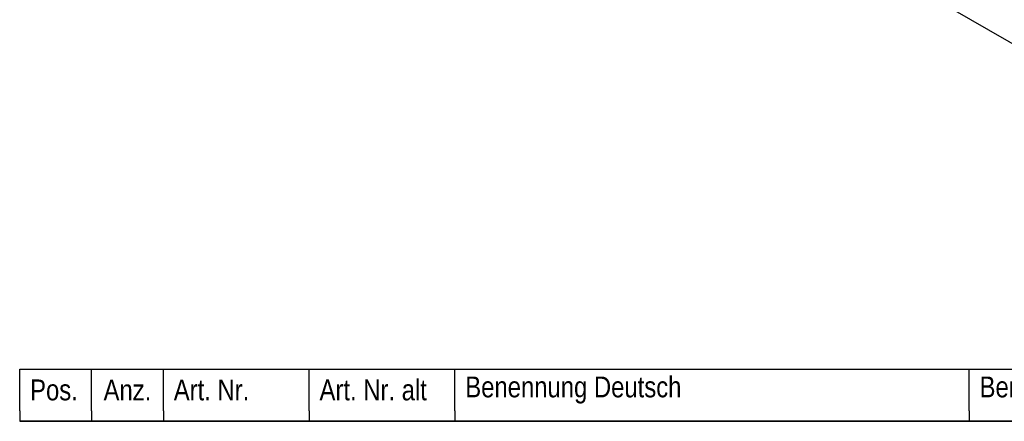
# Model space of a CAD drawing. Header units: millimetres. Extents: x 0 to 418, y 0 to 295.
# Tile 7 of 12: x 220 to 315, y 61 to 100. Entities that reach past the tile are written whole.
import ezdxf

# ---------------------------------------------------------------- set-up
doc = ezdxf.new("R2010")
doc.units = ezdxf.units.MM
for name, color, linetype in [('132.367_TASSENWÄ', 7, 'Continuous'), ('Cartouche', 7, 'Continuous'), ('Défaut', 7, 'Continuous'), ('Standard', 7, 'Continuous')]:
    doc.layers.add(name, color=color, linetype=linetype)

# ---------------------------------------------------------------- blocks, each defined once
blk = doc.blocks.new('SE3')
at = {"layer": '132.367_TASSENWÄ', "color": 7, "linetype": 'Continuous'}
blk.add_line((291.643, 110.937), (323.576, 92.5), dxfattribs=at)

msp = doc.modelspace()

# ---------------------------------------------------------------- linework, layer by layer
at = {"layer": 'Cartouche', "color": 7, "linetype": 'Continuous'}
for p, q in [((409.988, 61), (219.988, 61)), ((409.9881, 61.0003), (219.9881, 61.0003)), ((409.9982, 61.0015), (219.9982, 61.0015))]:
    msp.add_line(p, q, dxfattribs=at)
at = {"layer": 'Défaut', "color": 7, "linetype": 'Continuous'}
for p, q in [((219.988, 62.0003), (219.988, 66.0003)), ((219.988, 66.0003), (409.988, 66.0003)), ((226.888, 62.0003), (226.888, 66.0003)), ((233.788, 62.0003), (233.788, 66.0003)), ((247.788, 62.0003), (247.788, 66.0003)), ((261.788, 62.0003), (261.788, 66.0003)), ((311.188, 62.0003), (311.188, 66.0003)), ((219.988, 62.0003), (219.988, 61.0003)), ((226.888, 62.0003), (226.888, 61.0003)), ((233.788, 62.0003), (233.788, 61.0003)), ((247.788, 62.0003), (247.788, 61.0003)), ((261.788, 62.0003), (261.788, 61.0003)), ((311.188, 62.0003), (311.188, 61.0003)), ((219.988, 61.0003), (409.988, 61.0003)), ((219.988, 61.0003), (409.988, 61.0003))]:
    msp.add_line(p, q, dxfattribs=at)
at = {"layer": 'Standard', "color": 7, "linetype": 'Continuous'}
for p, q in [((219.988, 66.0003), (219.988, 66.0003)), ((219.988, 66.0003), (409.988, 66.0003)), ((226.888, 66.0003), (226.888, 66.0003)), ((233.788, 66.0003), (233.788, 66.0003)), ((247.788, 66.0003), (247.788, 66.0003)), ((261.788, 66.0003), (261.788, 66.0003)), ((311.188, 66.0003), (311.188, 66.0003))]:
    msp.add_line(p, q, dxfattribs=at)

# ---------------------------------------------------------------- block references
at = {"layer": 'Standard'}
msp.add_blockref('SE3', (0, 0), dxfattribs=at)

# ---------------------------------------------------------------- texts
at = {"layer": 'Défaut', "char_height": 2}
for s, insert, width, attachment_point in [('{\\fArial Narrow|b0||i0||c0|p34;\\C7;\\H2.;\\W1.;Art. Nr. alt}', (248.788, 64.0003), 12, 4), ('{\\fArial Narrow|b0||i0||c0|p34;\\C7;\\H2.;\\W1.;Pos.}', (220.988, 64.0003), 4.9, 4), ('{\\fArial Narrow|b0||i0||c0|p34;\\C7;\\H2.;\\W1.;Pos.}', (220.988, 64.0003), 4.9, 4), ('{\\fArial Narrow|b0||i0||c0|p34;\\C7;\\H2.;\\W1.;Anz.}', (230.338, 64.0003), 4.9, 5), ('{\\fArial Narrow|b0||i0||c0|p34;\\C7;\\H2.;\\W1.;Art. Nr.}', (234.788, 64.0003), 12, 4), ('{\\fArial Narrow|b0||i0||c0|p34;\\C7;\\H2.;\\W1.;Benennung Deutsch}', (262.788, 64.0003), 47.4, 4), ('{\\fArial Narrow|b0||i0||c0|p34;\\C7;\\H2.;\\W1.;Benennung Englisch}', (312.188, 64.0003), 47.4, 4)]:
    msp.add_mtext(s, dxfattribs=dict(at, insert=insert, width=width, attachment_point=attachment_point))

doc.saveas('drawing.dxf')
